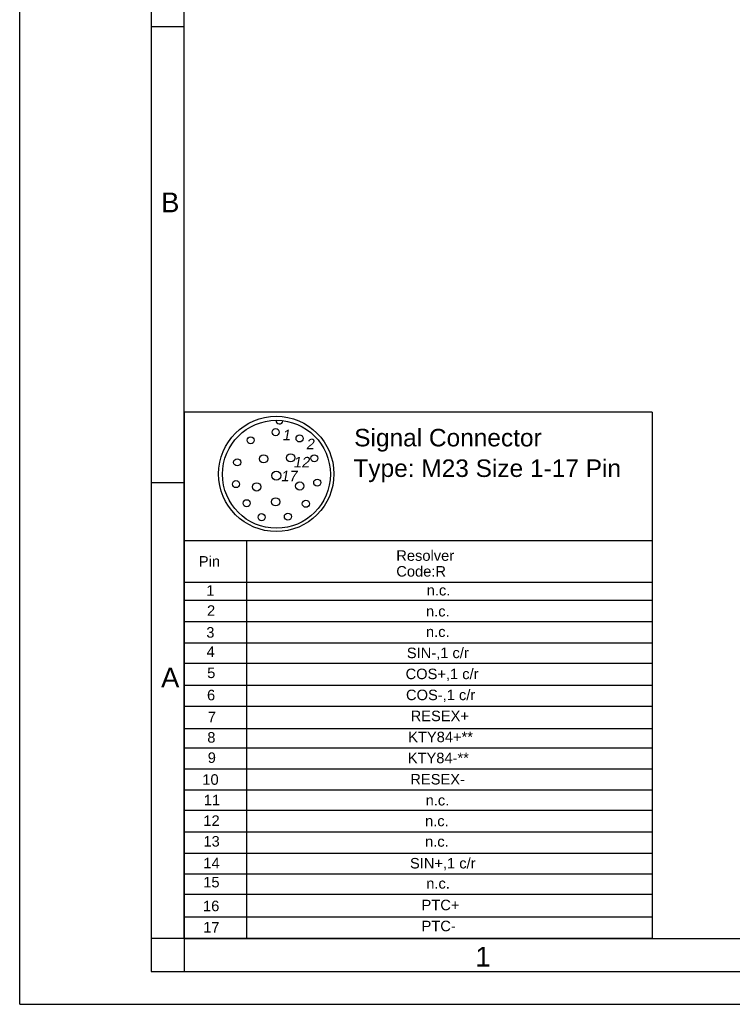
# Model space of a CAD drawing. Header units: millimetres. Extents: x 0 to 420, y 0 to 297.
# Tile 1 of 68: x 0 to 108, y 0 to 150. Entities that reach past the tile are written whole.
import ezdxf

# ---------------------------------------------------------------- set-up
doc = ezdxf.new("R2010")
doc.units = ezdxf.units.MM
doc.header["$LTSCALE"] = 23.1
doc.layers.get('0').update_dxf_attribs({"linetype": 'CONTINUOUS'})
doc.styles.get("Standard").update_dxf_attribs({"font": 'arial.ttf'})
doc.styles.add('TEXTSTYLE_2', font='arial.ttf')

msp = doc.modelspace()

# ---------------------------------------------------------------- linework, layer by layer
at = {"color": 2, "linetype": 'Continuous'}
for p, q in [((0, 0), (0, 297)), ((20, 292), (20, 5)), ((20, 148.5), (25, 148.5)), ((25.00094, 89.91499), (25.00094, 9.91499)), ((96.09451, 89.91499), (25.00094, 89.91499)), ((96.09451, 89.91499), (96.09451, 10.0028)), ((20, 79.25), (25, 79.25)), ((25.00094, 70.4336), (96.09451, 70.4336)), ((34.48419, 70.4336), (34.48419, 10.0028)), ((25.00094, 64.1055), (96.09451, 64.1055)), ((25.00094, 61.38904), (96.09451, 61.38904)), ((25.00094, 58.11421), (96.09451, 58.11421)), ((25.00094, 54.87312), (96.09451, 54.87312)), ((25.00094, 51.8108), (96.09451, 51.8108)), ((25.00094, 48.44413), (96.09451, 48.44413)), ((25.00094, 45.27959), (96.09451, 45.27959)), ((25.00094, 41.89253), (96.09451, 41.89253)), ((25.00094, 38.92913), (96.09451, 38.92913)), ((25.00094, 35.74621), (96.09451, 35.74621)), ((25.00094, 32.55511), (96.09451, 32.55511)), ((96.09451, 29.45087), (25.00094, 29.45087)), ((25.00094, 26.21687), (96.09451, 26.21687)), ((25.00094, 22.9681), (96.09451, 22.9681)), ((25.00094, 19.83453), (96.09451, 19.83453)), ((25.00094, 16.72643), (96.09451, 16.72643)), ((25.00094, 13.29994), (96.09451, 13.29994)), ((25, 10), (20, 10)), ((25, 10), (25, 5)), ((96.00671, 10.0028), (25.00094, 10.0028)), ((20, 5), (415, 5)), ((0, 0), (232.75, 0))]:
    msp.add_line(p, q, dxfattribs=at)
at = {"color": 7, "linetype": 'Continuous'}
for q in [(25, 287), (410, 10)]:
    msp.add_line((25, 10), q, dxfattribs=at)
at = {"color": 2, "linetype": 'Continuous'}
for centre, radius in [((38.99046, 80.5428), 8.75464), ((39.02558, 80.48836), 8.19601), ((38.8978, 86.88643), 0.53646), ((35.10345, 85.65704), 0.53646), ((42.53381, 85.93272), 0.53646), ((33.05447, 82.30416), 0.53646), ((37.06787, 82.83317), 0.62658), ((41.16813, 82.98858), 0.62658), ((44.76906, 82.92258), 0.53646), ((39.01105, 80.28945), 0.68613), ((32.8682, 78.99785), 0.53646), ((42.55765, 78.70987), 0.62658), ((45.21611, 79.22696), 0.53646), ((36.00687, 78.57129), 0.62658), ((34.4993, 76.09174), 0.53646), ((38.8978, 76.30623), 0.62658), ((43.48752, 76.0082), 0.53646), ((36.76435, 73.9757), 0.53646), ((40.75678, 74.06189), 0.53646)]:
    msp.add_circle(centre, radius, dxfattribs=at)
msp.add_arc((39.46805, 88.67242), 0.5372, 178.7834203, 355.0273279, dxfattribs=at)

# ---------------------------------------------------------------- texts
at = {"color": 2, "linetype": 'Continuous', "oblique": 10}
for s, p in [('1', (39.88244, 85.657)), ('2', (43.49159, 84.28417)), ('12', (41.55282, 81.53402)), ('17', (39.65604, 79.43418))]:
    msp.add_text(s, height=1.59516, dxfattribs=at).set_placement(p)
at = {"color": 2, "linetype": 'Continuous'}
for s, height, p in [('Signal Connector', 2.6585996, (50.83669, 84.72498)), ('Type: M23 Size 1-17 Pin', 2.6585996, (50.71763, 80.08447)), ('Resolver', 1.59516, (57.2313, 67.34705)), ('Pin', 1.59516, (27.22762, 66.469)), ('Code:R', 1.59516, (57.2313, 64.95431)), ('1', 1.59516, (28.36415, 62.0518)), ('n.c.', 1.59516, (61.85359, 62.08341)), ('2', 1.59516, (28.46881, 59.00197)), ('n.c.', 1.59516, (61.7412, 58.89309)), ('3', 1.59516, (28.36134, 55.6831)), ('n.c.', 1.59516, (61.74013, 55.78198)), ('4', 1.59516, (28.4063, 52.75409)), ('SIN-,1 c/r', 1.59516, (58.83419, 52.56865)), ('5', 1.59516, (28.49621, 49.53848)), ('COS+,1 c/r', 1.59516, (58.64548, 49.37833)), ('COS-,1 c/r', 1.59516, (58.70839, 46.18801)), ('6', 1.59516, (28.47092, 46.16834)), ('7', 1.59516, (28.5814, 42.82146)), ('RESEX+', 1.59516, (59.41532, 42.99769)), ('8', 1.59516, (28.51307, 39.73544)), ('KTY84+**', 1.59516, (59.03723, 39.80737)), ('9', 1.59516, (28.576, 36.65301)), ('KTY84-**', 1.59516, (58.97651, 36.61705)), ('10', 1.59516, (27.76148, 33.33907)), ('RESEX-', 1.59516, (59.36442, 33.38177)), ('11', 1.59516, (27.97052, 30.22068)), ('n.c.', 1.59516, (61.68726, 30.19145)), ('12', 1.59516, (27.91433, 27.09105)), ('n.c.', 1.59516, (61.60634, 27.04609)), ('13', 1.59516, (27.92557, 23.95692)), ('n.c.', 1.59516, (61.60634, 23.9277)), ('14', 1.59516, (27.91433, 20.65421)), ('SIN+,1 c/r', 1.59516, (59.31048, 20.62949)), ('15', 1.59516, (27.89859, 17.75161)), ('n.c.', 1.59516, (61.78616, 17.56504)), ('16', 1.59516, (27.86263, 14.14095)), ('PTC+', 1.59516, (61.07275, 14.28481)), ('17', 1.59516, (27.8896, 10.89894)), ('PTC-', 1.59516, (61.07275, 11.09449))]:
    msp.add_text(s, height=height, dxfattribs=at).set_placement(p)
at = {"color": 2, "linetype": 'Continuous', "char_height": 3, "attachment_point": 1, "line_spacing_factor": 0.9, "style": 'TEXTSTYLE_2'}
for s, insert, width in [('B', (21.4816, 123.27986), 2.7881041), ('A', (21.4816, 51.11363), 2.7881041), ('1', (69.23353, 8.72631), 2.330855)]:
    msp.add_mtext(s, dxfattribs=dict(at, insert=insert, width=width))

doc.saveas('drawing.dxf')
